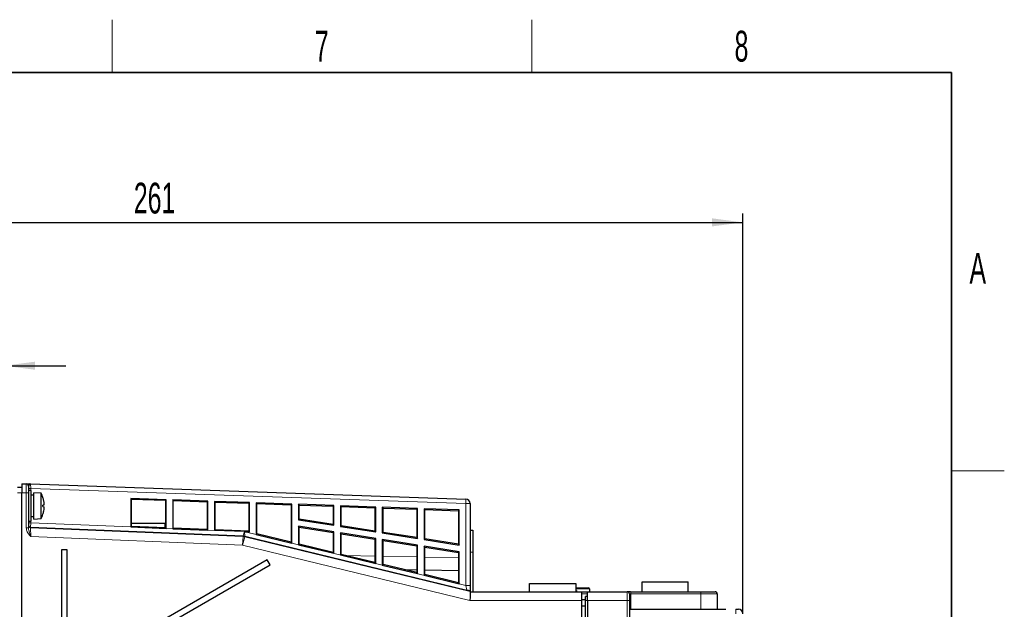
# Model space of a CAD drawing. Header units: millimetres. Extents: x 5 to 418, y 2 to 292.
# Tile 38 of 38: x 302 to 414, y 222 to 288. Entities that reach past the tile are written whole.
import ezdxf

# ---------------------------------------------------------------- set-up
doc = ezdxf.new("R2010")
doc.units = ezdxf.units.MM
doc.layers.add('SLD-0', color=7, linetype='Continuous')
doc.styles.add('SLDTEXTSTYLE0', font='TXT', dxfattribs={"width": 0.605})
doc.dimstyles.new('SLDDIMSTYLE0', dxfattribs={"dimtxt": 3.5, "dimasz": 3.5, "dimexe": 0, "dimexo": 0.0625, "dimgap": 0.875, "dimtad": 1, "dimlfac": 2, "dimrnd": 1e-09, "dimzin": 12, "dimdsep": 46, "dimtxsty": 'SLDTEXTSTYLE0', "dimsah": 1, "dimcen": 0.09, "dimadec": 0, "dimazin": 3, "dimtfac": 1, "dimtofl": 0, "dimtmove": 0, "dimatfit": 3, "dimfxl": 1, "dimfrac": 2, "dimtolj": 1, "dimtzin": 12, "dimarcsym": 0})
doc.dimstyles.new('SLDDIMSTYLE1', dxfattribs={"dimtxt": 3.5, "dimasz": 3.5, "dimexe": 0, "dimexo": 0.0625, "dimgap": 0.875, "dimtad": 1, "dimlfac": 2, "dimrnd": 1e-09, "dimzin": 12, "dimdsep": 46, "dimtxsty": 'SLDTEXTSTYLE0', "dimsah": 1, "dimcen": 0.09, "dimadec": 0, "dimazin": 3, "dimtfac": 1, "dimtmove": 0, "dimatfit": 0, "dimfxl": 1, "dimfrac": 2, "dimtolj": 1, "dimtzin": 12, "dimarcsym": 0})

# ---------------------------------------------------------------- blocks, each defined once
blk = doc.blocks.new('_D_12')
at = {"layer": 'SLD-0', "color": 7}
for p, q in [((290.25, 244.25), (290.25, 250.18)), ((300.25, 244.25), (300.25, 250.18)), ((290.25, 249.18), (283.25, 249.18)), ((290.25, 249.18), (300.25, 249.18)), ((300.25, 249.18), (307.25, 249.18))]:
    blk.add_line(p, q, dxfattribs=at)
for points in [[(290.25, 249.18), (286.75, 249.64), (286.75, 248.72)], [(300.25, 249.18), (303.75, 248.72), (303.75, 249.64)]]:
    blk.add_solid(points, dxfattribs=at)
at = {"layer": 'SLD-0', "color": 7, "insert": (292.57, 253.69), "char_height": 3.5, "attachment_point": 1, "style": 'SLDTEXTSTYLE0'}
blk.add_mtext('20', dxfattribs=at)
blk = doc.blocks.new('_D_13')
at = {"layer": 'SLD-0', "color": 7}
for p, q in [((253.75, 244.25), (253.75, 266.47)), ((253.75, 265.47), (384.25, 265.47)), ((384.25, 221), (384.25, 266.47))]:
    blk.add_line(p, q, dxfattribs=at)
for points in [[(253.75, 265.47), (257.25, 265.01), (257.25, 265.93)], [(384.25, 265.47), (380.75, 265.93), (380.75, 265.01)]]:
    blk.add_solid(points, dxfattribs=at)
at = {"layer": 'SLD-0', "color": 7, "insert": (314.98, 269.98), "char_height": 3.5, "attachment_point": 1, "style": 'SLDTEXTSTYLE0'}
blk.add_mtext('261', dxfattribs=at)

msp = doc.modelspace()

# ---------------------------------------------------------------- linework, layer by layer
at = {"color": 7, "linetype": 'Continuous', "lineweight": 25}
for p, q in [((302.2451, 235.3518), (301.7451, 235.3518)), ((302.2451, 235.7518), (302.7451, 235.7518)), ((302.2451, 235.7518), (302.2451, 234.7518)), ((302.9951, 235.5018), (302.9951, 234.7518)), ((303.2364, 235.7434), (352.7626, 234.0139)), ((302.2451, 119.5018), (302.2451, 234.7518)), ((303.2951, 235.0018), (302.9951, 235.0018)), ((302.9951, 234.7518), (302.9951, 230.7589)), ((303.2951, 231.5018), (303.2951, 235.0018)), ((303.5951, 234.4518), (303.2951, 234.4518)), ((304.4201, 234.7018), (303.5951, 234.7518)), ((303.5951, 231.7518), (303.5951, 234.7518)), ((304.4201, 231.8018), (304.4201, 234.7018)), ((318.6503, 233.9543), (314.6503, 234.094)), ((314.6503, 234.094), (314.6503, 230.8552)), ((314.7094, 234.0329), (314.6503, 234.094)), ((304.7387, 233.3483), (304.6409, 233.3221)), ((304.6409, 233.1815), (304.7387, 233.1553)), ((314.7094, 234.0329), (318.5878, 233.8939)), ((314.7094, 230.9007), (314.7094, 234.0329)), ((318.5878, 233.8939), (318.6503, 233.9543)), ((318.5878, 233.8939), (318.5878, 230.7459)), ((318.6503, 230.6919), (318.6503, 233.9543)), ((323.4003, 233.7885), (319.4003, 233.9281)), ((319.4003, 233.9281), (319.4003, 230.6613)), ((319.4637, 233.8625), (319.4003, 233.9281)), ((319.4637, 233.8625), (323.3334, 233.7238)), ((319.4637, 230.711), (319.4637, 233.8625)), ((323.3334, 233.7238), (323.4003, 233.7885)), ((323.3334, 233.7238), (323.3334, 230.5566)), ((323.4003, 230.498), (323.4003, 233.7885)), ((328.1503, 233.6226), (324.1503, 233.7623)), ((324.1503, 233.7623), (324.1503, 230.4674)), ((324.2181, 233.6921), (324.1503, 233.7623)), ((324.2181, 230.5213), (324.2181, 233.6921)), ((324.2181, 233.6921), (328.0791, 233.5538)), ((328.0791, 233.5538), (328.1503, 233.6226)), ((328.0791, 233.5538), (328.0791, 230.3672)), ((328.1503, 230.293), (328.1503, 233.6226)), ((328.9003, 233.5964), (328.9003, 230.0073)), ((332.9477, 233.4551), (328.9003, 233.5964)), ((328.9724, 233.5218), (328.9003, 233.5964)), ((328.9724, 230.064), (328.9724, 233.5218)), ((328.9724, 233.5218), (332.8721, 233.382)), ((332.8721, 233.382), (332.9477, 233.4551)), ((332.8721, 233.382), (332.8721, 229.1211)), ((332.9477, 229.0249), (332.9477, 233.4551)), ((337.7451, 233.2875), (333.6977, 233.4289)), ((333.6977, 233.4289), (333.6977, 231.6855)), ((333.7742, 233.3497), (333.6977, 233.4289)), ((333.7742, 231.7508), (333.7742, 233.3497)), ((333.7742, 233.3497), (337.6651, 233.2102)), ((337.6651, 233.2102), (337.7451, 233.2875)), ((337.6651, 233.2102), (337.6651, 231.1381)), ((337.7451, 231.0444), (337.7451, 233.2875)), ((342.4951, 233.1217), (338.4951, 233.2613)), ((338.4951, 233.2613), (338.4951, 230.9257)), ((338.576, 233.1776), (338.4951, 233.2613)), ((338.576, 230.9947), (338.576, 233.1776)), ((338.576, 233.1776), (342.4108, 233.0402)), ((342.4108, 233.0402), (342.4951, 233.1217)), ((342.4108, 233.0402), (342.4108, 230.3909)), ((342.4951, 230.2921), (342.4951, 233.1217)), ((347.2451, 232.9558), (343.2451, 233.0955)), ((343.2451, 233.0955), (343.2451, 230.1733)), ((343.3303, 233.0072), (343.2451, 233.0955)), ((343.3303, 230.2461), (343.3303, 233.0072)), ((343.3303, 233.0072), (347.1564, 232.8701)), ((353.2451, 233.5142), (353.2451, 224.2186)), ((303.2951, 232.0518), (303.5951, 232.0518)), ((347.1564, 232.8701), (347.2451, 232.9558)), ((347.1564, 232.8701), (347.1564, 229.6437)), ((347.2451, 229.5398), (347.2451, 232.9558)), ((351.9951, 232.7899), (347.9951, 232.9296)), ((347.9951, 232.9296), (347.9951, 229.421)), ((348.0847, 232.8368), (347.9951, 232.9296)), ((348.0847, 229.4975), (348.0847, 232.8368)), ((348.0847, 232.8368), (351.9021, 232.7)), ((351.9021, 232.7), (351.9951, 232.7899)), ((351.9021, 232.7), (351.9021, 228.8964)), ((351.9951, 228.7875), (351.9951, 232.7899)), ((302.9951, 231.5018), (303.2951, 231.5018)), ((303.5951, 231.7518), (304.4201, 231.8018)), ((314.6503, 230.8552), (318.6503, 230.6919)), ((314.7094, 230.9007), (314.6615, 230.8547)), ((318.5251, 231.2375), (314.7094, 231.2375)), ((318.5878, 230.7459), (314.7094, 230.9007)), ((318.5251, 230.7484), (318.5251, 231.2375)), ((318.5878, 230.7459), (318.6392, 230.6924)), ((333.7742, 231.7508), (333.6977, 231.6855)), ((333.6977, 231.6855), (337.7451, 231.0444)), ((337.7451, 230.2944), (333.6977, 230.9355)), ((333.6977, 230.9355), (333.6977, 228.8429)), ((333.7742, 230.846), (333.6977, 230.9355)), ((337.6651, 231.1381), (333.7742, 231.7508)), ((333.7742, 230.846), (337.6651, 230.2261)), ((333.7742, 228.903), (333.7742, 230.846)), ((337.6651, 231.1381), (337.7451, 231.0444)), ((338.576, 230.9947), (338.4951, 230.9257)), ((338.4951, 230.9257), (342.4951, 230.2921)), ((342.4108, 230.3909), (338.576, 230.9947)), ((319.4003, 230.6613), (323.4003, 230.498)), ((319.4637, 230.711), (319.4115, 230.6608)), ((323.3334, 230.5566), (319.4637, 230.711)), ((323.3334, 230.5566), (323.3892, 230.4985)), ((327.576, 230.3276), (324.1503, 230.4674)), ((324.2181, 230.5213), (324.1615, 230.467)), ((328.0791, 230.3672), (324.2181, 230.5213)), ((327.576, 230.3276), (327.6312, 230.3142)), ((327.6312, 230.3142), (328.1503, 230.293)), ((328.0791, 230.3672), (328.1503, 230.293)), ((328.9724, 230.064), (328.9003, 230.0073)), ((328.9003, 230.0073), (332.9477, 229.0249)), ((332.8721, 229.1211), (328.9724, 230.064)), ((337.6651, 230.2261), (337.7451, 230.2944)), ((337.6651, 230.2261), (337.6651, 227.9623)), ((337.7451, 227.8605), (337.7451, 230.2944)), ((342.4951, 229.5421), (338.4951, 230.1757)), ((338.4951, 230.1757), (338.4951, 227.6785)), ((338.576, 230.081), (338.4951, 230.1757)), ((338.576, 230.081), (342.4108, 229.4701)), ((338.576, 227.7421), (338.576, 230.081)), ((342.4108, 230.3909), (342.4951, 230.2921)), ((343.3303, 230.2461), (343.2451, 230.1733)), ((343.2451, 230.1733), (347.2451, 229.5398)), ((347.1564, 229.6437), (343.3303, 230.2461)), ((347.1564, 229.6437), (347.2451, 229.5398)), ((353.2451, 230.5018), (353.5451, 230.5018)), ((353.5451, 230.5018), (353.5451, 228.0018)), ((332.8721, 229.1211), (332.9477, 229.0249)), ((333.7742, 228.903), (333.6977, 228.8429)), ((333.6977, 228.8429), (337.7451, 227.8605)), ((337.6651, 227.9623), (333.7742, 228.903)), ((342.4108, 229.4701), (342.4951, 229.5421)), ((342.4108, 229.4701), (342.4108, 226.8149)), ((342.4951, 226.7076), (342.4951, 229.5421)), ((347.2451, 228.7898), (343.2451, 229.4233)), ((343.2451, 229.4233), (343.2451, 226.5256)), ((343.3303, 229.3236), (343.2451, 229.4233)), ((343.3303, 229.3236), (347.1564, 228.714)), ((343.3303, 226.5926), (343.3303, 229.3236)), ((347.1564, 228.714), (347.2451, 228.7898)), ((347.1564, 228.714), (347.1564, 225.6675)), ((347.2451, 225.5547), (347.2451, 228.7898)), ((348.0847, 229.4975), (347.9951, 229.421)), ((347.9951, 229.421), (351.9951, 228.7875)), ((351.9951, 228.0375), (347.9951, 228.671)), ((347.9951, 228.671), (347.9951, 225.3727)), ((348.0847, 228.5661), (347.9951, 228.671)), ((351.9021, 228.8964), (348.0847, 229.4975)), ((348.0847, 225.4431), (348.0847, 228.5661)), ((348.0847, 228.5661), (351.9021, 227.958)), ((351.9021, 228.8964), (351.9951, 228.7875)), ((307.3951, 228.2518), (306.7451, 228.2518)), ((306.7451, 228.2518), (306.7451, 107.2518)), ((307.3951, 107.2518), (307.3951, 228.2518)), ((337.6651, 227.9623), (337.7451, 227.8605)), ((338.576, 227.7421), (338.4951, 227.6785)), ((338.4951, 227.6785), (342.4951, 226.7076)), ((342.4108, 226.8149), (338.576, 227.7421)), ((351.9021, 227.958), (351.9951, 228.0375)), ((351.9021, 227.958), (351.9021, 224.5201)), ((351.9951, 224.4018), (351.9951, 228.0375)), ((353.5451, 228.0018), (353.5451, 223.5018)), ((330.1569, 227.135), (308.8951, 214.8595)), ((309.2201, 214.2966), (330.4819, 226.5721)), ((330.4819, 226.5721), (330.1569, 227.135)), ((342.4108, 226.8149), (342.4951, 226.7076)), ((343.3303, 226.5926), (343.2451, 226.5256)), ((343.2451, 226.5256), (347.2451, 225.5547)), ((347.1564, 225.6675), (343.3303, 226.5926)), ((347.1564, 225.9591), (345.8564, 225.9818)), ((347.1564, 225.6675), (347.2451, 225.5547)), ((348.0847, 225.4431), (347.9951, 225.3727)), ((347.9951, 225.3727), (351.9951, 224.4018)), ((351.9021, 225.8763), (348.0847, 225.9429)), ((351.9021, 224.5201), (348.0847, 225.4431)), ((351.9021, 224.5201), (351.9951, 224.4018)), ((353.2451, 224.2186), (353.2451, 223.5687)), ((359.9951, 223.5018), (359.9951, 224.4268)), ((359.9951, 224.4268), (365.2451, 224.4268)), ((365.2451, 224.4268), (365.2451, 223.5018)), ((372.7952, 223.5018), (372.7952, 224.6268)), ((372.7952, 224.6268), (378.0452, 224.6268)), ((378.0452, 223.5018), (378.0452, 224.6268)), ((353.2451, 223.5687), (353.2451, 223.5194)), ((353.2451, 223.5194), (353.2451, 222.8885)), ((353.2451, 223.5018), (365.8951, 223.5018)), ((365.2451, 223.9268), (366.6801, 223.9268)), ((365.2451, 223.6268), (365.3451, 223.6268)), ((365.3451, 223.6268), (365.3404, 223.5018)), ((365.8951, 223.5018), (366.5951, 223.5018)), ((365.8951, 223.5018), (365.8951, 222.5018)), ((366.5951, 222.9575), (366.3451, 222.9532)), ((366.3451, 222.5018), (366.3451, 222.9532)), ((366.5951, 223.5018), (371.0951, 223.5018)), ((366.5951, 222.5018), (366.5951, 223.5018)), ((366.7951, 223.8118), (366.7951, 223.5018)), ((371.4657, 223.5018), (371.0951, 223.5018)), ((371.3451, 223.2518), (371.3451, 222.5018)), ((371.4657, 223.5018), (379.4275, 223.5018)), ((379.4275, 223.5018), (381.0951, 223.5018)), ((381.3451, 223.2518), (381.3451, 221.5018)), ((353.2451, 222.8885), (353.1989, 222.5018)), ((365.8951, 222.6018), (366.3451, 222.6018)), ((365.8951, 222.5018), (365.8951, 115.0018)), ((365.8951, 221.9018), (366.3451, 221.9018)), ((366.3451, 220.0018), (366.3451, 222.5018)), ((366.5951, 222.5018), (366.5951, 115.0135)), ((371.3451, 222.5018), (371.3451, 115.25)), ((371.3451, 221.5018), (381.7834, 221.5018)), ((381.7834, 221.5018), (382.3212, 221.5018)), ((383.455, 221.5018), (383.7451, 221.5018))]:
    msp.add_line(p, q, dxfattribs=at)
at = {"color": 7, "linetype": 'Continuous', "lineweight": 18}
for p, q in [((302.7451, 234.7518), (302.7451, 235.7518)), ((303.2451, 235.2428), (302.9951, 235.2428)), ((303.2364, 235.7434), (303.2451, 235.2428)), ((303.2451, 235.2428), (303.2451, 235.0018)), ((352.7451, 233.5142), (303.2451, 235.2428)), ((302.2451, 234.7518), (301.7451, 234.7518)), ((302.7451, 234.7518), (302.2451, 234.7518)), ((302.7451, 230.7589), (302.7451, 234.7518)), ((302.9951, 234.7518), (302.7451, 234.7518)), ((352.7626, 234.0139), (352.7451, 233.5142)), ((352.7451, 224.2186), (352.7451, 233.5142)), ((352.7451, 233.5142), (353.2451, 233.5142)), ((302.9951, 230.7589), (302.7451, 230.7589)), ((303.2451, 231.3207), (302.9951, 231.3207)), ((303.2451, 231.3207), (303.2349, 230.8208)), ((303.2349, 230.8208), (303.2349, 230.7592)), ((327.4072, 229.8341), (303.2349, 230.8208)), ((303.2349, 230.7592), (303.2451, 229.7581)), ((303.2349, 230.7592), (327.3986, 229.7729)), ((303.2451, 231.5018), (303.2451, 231.3207)), ((303.2451, 231.3207), (314.6503, 230.8552)), ((327.3579, 228.7739), (303.2451, 229.7581)), ((318.6503, 230.6919), (319.4003, 230.6613)), ((323.4003, 230.498), (324.1503, 230.4674)), ((327.3986, 229.7729), (327.3579, 228.7739)), ((327.3579, 228.7739), (327.5937, 229.7455)), ((327.3986, 229.7729), (327.4072, 229.8341)), ((327.4072, 229.8341), (327.576, 230.3276)), ((327.576, 230.3276), (327.6023, 229.8068)), ((327.6023, 229.8068), (327.5937, 229.7455)), ((327.5937, 229.7455), (353.2451, 223.5194)), ((352.8631, 223.6755), (327.6023, 229.8068)), ((327.6312, 230.3142), (352.7451, 224.2186)), ((353.1989, 222.5018), (327.3579, 228.7739)), ((339.1706, 227.5983), (342.4108, 227.5417)), ((343.3303, 227.5257), (347.1564, 227.4589)), ((348.0847, 227.4427), (351.9021, 227.3761)), ((353.5451, 228.0018), (353.2451, 228.0018)), ((352.8631, 223.6755), (352.7451, 224.2186)), ((352.7451, 224.2186), (353.2451, 224.2186)), ((366.7951, 223.8118), (365.2451, 223.8118)), ((366.5951, 223.2562), (365.8951, 223.2562)), ((371.3451, 223.2518), (371.5304, 223.2518)), ((371.5304, 223.2518), (371.5304, 221.5018)), ((379.4922, 223.2518), (371.5304, 223.2518)), ((379.4922, 221.5018), (379.4922, 223.2518)), ((381.3451, 223.2518), (379.4922, 223.2518)), ((365.8951, 222.5018), (353.1989, 222.5018)), ((366.5951, 222.5018), (366.3451, 222.5018)), ((371.1082, 222.5018), (366.5951, 222.5018)), ((371.1082, 115.25), (371.1082, 222.5018)), ((371.1082, 222.5018), (371.3451, 222.5018))]:
    msp.add_line(p, q, dxfattribs=at)
at = {"color": 7, "linetype": 'Continuous', "lineweight": 25}
for centre, radius, start, end in [((302.7451, 235.5018), 0.25, 0, 90), ((303.1529, 235.5018), 0.25, 79.450363, 90.003108), ((303.2451, 235.9932), 0.25, 259.290232, 267.96692), ((301.8043, 233.2518), 2.9908, 18.429262, 29.000334), ((301.795, 233.2552), 2.9978, 10.893797, 18.312403), ((301.551, 233.2518), 3.0908, 358.696892, 1.303108), ((302.0526, 233.3317), 2.7304, 2.815843, 10.338333), ((304.3992, 233.5327), 0.3864, 331.489114, 350.036381), ((304.3992, 232.9709), 0.3864, 9.963619, 28.510886), ((302.0526, 233.1718), 2.7304, 349.661667, 357.184157), ((352.7451, 233.5142), 0.5, 0, 88), ((301.8043, 233.2518), 2.9908, 330.999666, 341.570738), ((301.795, 233.2484), 2.9978, 341.687597, 349.106203), ((366.6801, 223.8118), 0.115, 0, 90), ((371.0951, 223.2518), 0.25, 0, 90), ((381.0951, 223.2518), 0.25, 0, 90), ((383.7451, 221.0018), 0.5, 0, 90)]:
    msp.add_arc(centre, radius, start, end, dxfattribs=at)
at = {"color": 7, "linetype": 'Continuous', "lineweight": 18}
for centre, radius, start, end in [((303.2451, 231.0705), 0.25, 180.004133, 267.667652), ((303.2451, 231.0089), 0.25, 180.004133, 267.667652), ((327.3578, 228.7736), 1.0002, 76.358816, 87.660963), ((327.3664, 228.8348), 1.0002, 76.358816, 87.660963), ((371.2404, 223.3101), 0.2958, 348.630945, 40.390692), ((379.2022, 223.3101), 0.2958, 348.630945, 40.390692), ((376.2948, 221.1267), 7.17, 359.001369, 2.998326)]:
    msp.add_arc(centre, radius, start, end, dxfattribs=at)
msp.add_ellipse((371.0951, 222.5018), major_axis=(0, 1), ratio=0.01308399, start_param=4.71238898, end_param=6.28318531, dxfattribs=at)
at = {"color": 7, "linetype": 'Continuous', "lineweight": 25}
for points, knots in [([(302.7451, 235.7518), (302.7526, 235.7518), (302.7674, 235.7518), (302.8671, 235.7518), (302.9596, 235.7518), (303.0298, 235.7518), (303.0779, 235.7518), (303.1227, 235.7518), (303.1455, 235.7518), (303.1529, 235.7518), (303.1523, 235.7518), (303.1522, 235.7518)], [0, 0, 0, 0, 0.24754554, 0.49389303, 0.69962682, 0.74979918, 0.84585818, 0.93651698, 0.96745526, 0.99149755, 1, 1, 1, 1]), ([(353.2451, 223.5687), (353.2371, 223.5722), (353.2177, 223.5805), (353.07, 223.6211), (352.9307, 223.6578), (352.8638, 223.6753), (352.8631, 223.6755)], [0, 0, 0, 0, 0.2812428, 0.67497391, 0.99648569, 1, 1, 1, 1])]:
    msp.add_open_spline(points, degree=3, knots=knots, dxfattribs=at)
at = {"color": 7, "linetype": 'Continuous', "lineweight": 18}
for points, knots in [([(303.1987, 235.7473), (303.1987, 235.7473), (303.199, 235.7475), (303.1957, 235.7457), (303.1853, 235.7394), (303.1637, 235.7233), (303.1215, 235.6819), (303.0682, 235.6166), (303.009, 235.545), (302.9995, 235.5153), (302.9951, 235.5018)], [0, 0, 0, 0, 0.01880206, 0.06634569, 0.12010234, 0.25160735, 0.37162305, 0.63567188, 0.83438112, 1, 1, 1, 1]), ([(303.2451, 229.7581), (303.2443, 229.7591), (303.2198, 229.7891), (303.1251, 229.9052), (302.9469, 230.1376), (302.7759, 230.4442), (302.7534, 230.6745), (302.7451, 230.7589)], [0, 0, 0, 0, 0.0034043, 0.10208958, 0.39442716, 0.77814096, 1, 1, 1, 1]), ([(302.9951, 230.7589), (302.9998, 230.6976), (303.0141, 230.5108), (303.1039, 230.2249), (303.1834, 229.9594), (303.2286, 229.8119), (303.2404, 229.7734), (303.2438, 229.7625), (303.2447, 229.7595), (303.2451, 229.7581)], [0, 0, 0, 0, 0.18309354, 0.55842439, 0.88280537, 0.96802567, 0.99112692, 0.99575626, 1, 1, 1, 1])]:
    msp.add_open_spline(points, degree=3, knots=knots, dxfattribs=at)
at = {"layer": 'SLD-0', "lineweight": 18}
for p, q in [((312.5, 282.5), (312.5, 288.5)), ((360.25, 282.5), (360.25, 288.5)), ((408, 237.25), (414, 237.25))]:
    msp.add_line(p, q, dxfattribs=at)
at = {"layer": 'SLD-0', "lineweight": 35}
for p, q in [((408, 282.5), (26, 282.5)), ((408, 12), (408, 282.5))]:
    msp.add_line(p, q, dxfattribs=at)

# ---------------------------------------------------------------- texts
at = {"layer": 'SLD-0', "char_height": 3.5, "attachment_point": 2, "style": 'SLDTEXTSTYLE0'}
for s, insert in [('7', (336.3527, 287.243)), ('8', (384.1027, 287.243)), ('A', (410.9816, 262.0011))]:
    msp.add_mtext(s, dxfattribs=dict(at, insert=insert))

# ---------------------------------------------------------------- dimensions: what is measured, and where the dimension line sits
at = {"layer": 'SLD-0', "color": 7}
for base, p1, p2, dimstyle, picture, middle in [((384.2451, 265.4675), (253.7451, 244.2518), (384.2451, 221.0018), 'SLDDIMSTYLE0', '_D_13', (318.9951, 265.4675)), ((300.2451, 249.1755), (290.2451, 244.2518), (300.2451, 244.2518), 'SLDDIMSTYLE1', '_D_12', (295.2451, 249.1755))]:
    dim = msp.add_linear_dim(base=base, p1=p1, p2=p2, dimstyle=dimstyle, dxfattribs=at)
    dim.commit()
    dim.dimension.update_dxf_attribs({"geometry": picture, "text_midpoint": middle, "dimtype": 160})

doc.saveas('drawing.dxf')
